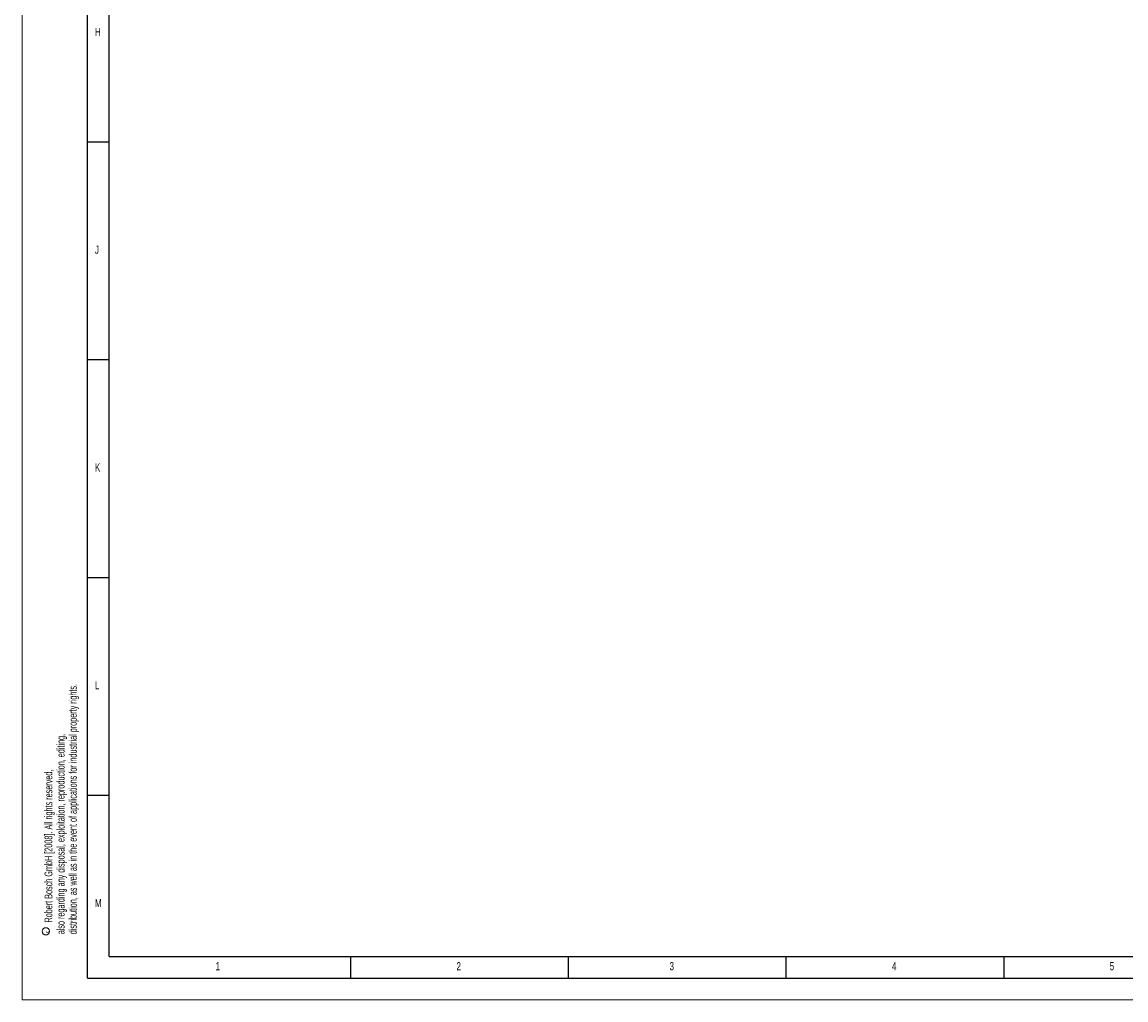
# Model space of a CAD drawing. Header units: millimetres. Extents: x 0 to 841, y 0 to 594.
# Tile 1 of 22: x 0 to 253, y 0 to 224. Entities that reach past the tile are written whole.
import ezdxf

# ---------------------------------------------------------------- set-up
doc = ezdxf.new("R2010")
doc.units = ezdxf.units.MM
doc.layers.add('FORMAT', color=7, linetype='Continuous')
doc.styles.add('SLDTEXTSTYLE0', font='TXT', dxfattribs={"width": 0.75})
doc.styles.add('SLDTEXTSTYLE1', font='TXT', dxfattribs={"width": 0.605})

# ---------------------------------------------------------------- blocks, each defined once
blk = doc.blocks.new('SW_NOTE_0')
at = {"color": 0, "linetype": 'Continuous', "lineweight": 0, "char_height": 1.8, "attachment_point": 1, "rotation": 90, "style": 'SLDTEXTSTYLE1'}
for s, insert in [('distribution, as well as in the event of applications for industrial property rights.', (3.28, 0)), ('also regarding any disposal, exploitation, reproduction, editing,', (0.48, 0)), ('Robert Bosch GmbH [2008]. All rights reserved,', (-2.32, 2.7))]:
    blk.add_mtext(s, dxfattribs=dict(at, insert=insert))
blk = doc.blocks.new('SW_NOTE_0_1')
at = {"color": 0, "linetype": 'Continuous', "lineweight": 0}
blk.add_circle((-1.05, 0.4), 0.835, dxfattribs=at)
at = {"color": 0, "linetype": 'Continuous', "lineweight": 0, "insert": (-1.29, 0), "char_height": 1, "attachment_point": 1, "rotation": 90, "style": 'SLDTEXTSTYLE1'}
blk.add_mtext('c', dxfattribs=at)

msp = doc.modelspace()

# ---------------------------------------------------------------- linework, layer by layer
at = {"color": 7, "linetype": 'Continuous', "lineweight": 18}
for q in [(0.000004, 594.00001), (841.000004, 0.00001)]:
    msp.add_line((0.000004, 0.00001), q, dxfattribs=at)
at = {"layer": 'FORMAT'}
for p, q in [((15.000004, 5.00001), (15.000004, 589.00001)), ((20.000004, 10.00001), (20.000004, 584.00001)), ((15.000004, 197.00001), (20.000004, 197.00001)), ((15.000004, 147.00001), (20.000004, 147.00001)), ((15.000004, 97.00001), (20.000004, 97.00001)), ((15.000004, 47.00001), (20.000004, 47.00001)), ((20.000004, 10.00001), (831.000004, 10.00001)), ((75.500004, 5.00001), (75.500004, 10.00001)), ((125.500004, 5.00001), (125.500004, 10.00001)), ((175.500004, 5.00001), (175.500004, 10.00001)), ((225.500004, 5.00001), (225.500004, 10.00001)), ((15.000004, 5.00001), (836.000004, 5.00001))]:
    msp.add_line(p, q, dxfattribs=at)

# ---------------------------------------------------------------- block references
at = {"color": 7, "linetype": 'Continuous', "lineweight": 0}
for name, p in [('SW_NOTE_0', (7.479854, 15.069282)), ('SW_NOTE_0_1', (6.513951, 15.348808))]:
    msp.add_blockref(name, p, dxfattribs=at)

# ---------------------------------------------------------------- texts
at = {"layer": 'FORMAT', "char_height": 1.852083, "attachment_point": 1, "style": 'SLDTEXTSTYLE0'}
for s, insert in [('H', (16.720484, 223.168024)), ('J', (16.720484, 173.168024)), ('K', (16.720484, 123.168024)), ('L', (16.720484, 73.168024)), ('M', (16.720484, 23.168024)), ('1', (44.427083, 8.668031)), ('2', (99.764651, 8.668031)), ('3', (148.685732, 8.668031)), ('4', (199.764651, 8.668031)), ('5', (249.764651, 8.668031))]:
    msp.add_mtext(s, dxfattribs=dict(at, insert=insert))

doc.saveas('drawing.dxf')
